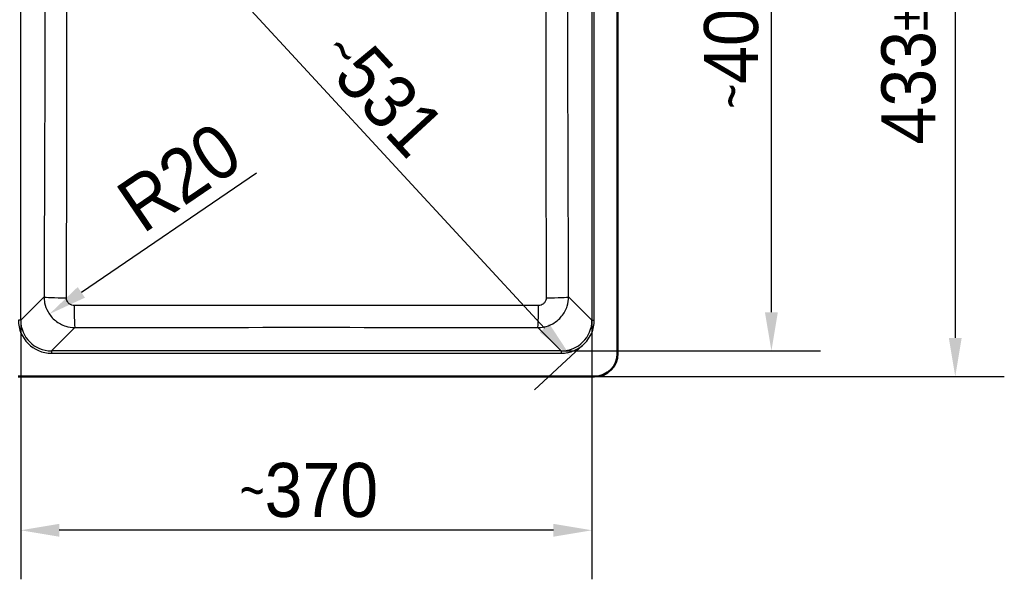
# Model space of a CAD drawing. Header units: millimetres. Extents: x 100 to 2000, y 93 to 2870.
# Tile 3 of 4: x 420 to 1057, y 1417 to 1780. Entities that reach past the tile are written whole.
import ezdxf

# ---------------------------------------------------------------- set-up
doc = ezdxf.new("R2010")
doc.units = ezdxf.units.MM
doc.header["$LTSCALE"] = 10
for name, color, linetype, lineweight in [('Dimensions(ISO)', 7, 'Continuous', 25), ('Visible Edges(ISO)', 7, 'Continuous', 50), ('Visible Tangent Edges(ISO)', 7, 'Continuous', 25)]:
    doc.layers.add(name, color=color, linetype=linetype, lineweight=lineweight)
doc.styles.add('Text_3.5mm', font='arial.ttf', dxfattribs={"width": 0.9})
doc.dimstyles.new('KS-STANDARD', dxfattribs={"dimscale": 10, "dimtxt": 3.5, "dimasz": 2.5, "dimexe": 3.175, "dimexo": 0, "dimgap": 0.8, "dimtad": 1, "dimdec": 1, "dimrnd": 1e-08, "dimtxsty": 'Text_3.5mm', "dimcen": 0.09, "dimdle": 10, "dimclrd": 7, "dimclre": 7, "dimclrt": 7, "dimadec": 0, "dimazin": 2, "dimtfac": 0.714286, "dimtdec": 4, "dimtmove": 0, "dimatfit": 3, "dimfxl": 0, "dimtolj": 1, "dimlwd": 25, "dimlwe": 25, "dimarcsym": 0})

# ---------------------------------------------------------------- blocks, each defined once
blk = doc.blocks.new('*D6')
at = {"layer": 'Defpoints', "color": 0, "linetype": 'Continuous'}
for p in [(791.65, 1981.61), (791.65, 1548.61), (1025.17, 1548.61)]:
    blk.add_point(p, dxfattribs=at)
at = {"layer": 'Dimensions(ISO)', "color": 7, "linetype": 'Continuous', "lineweight": 25}
for p, q in [((791.65, 1981.61), (1056.92, 1981.61)), ((1025.17, 1956.61), (1025.17, 1573.61)), ((791.65, 1548.61), (1056.92, 1548.61))]:
    blk.add_line(p, q, dxfattribs=at)
at = {"layer": 'Dimensions(ISO)', "color": 7, "linetype": 'Continuous'}
for points in [[(1021, 1956.61), (1029.33, 1956.61), (1025.17, 1981.61)], [(1021, 1573.61), (1029.33, 1573.61), (1025.17, 1548.61)]]:
    blk.add_solid(points, dxfattribs=at)
at = {"layer": 'Dimensions(ISO)', "color": 7, "linetype": 'Continuous', "lineweight": 25, "insert": (997.12, 1698.94), "char_height": 35, "attachment_point": 4, "rotation": 90, "style": 'Text_3.5mm'}
blk.add_mtext('\\A1;433{\\H25.000001;±0,5}', dxfattribs=at)
blk = doc.blocks.new('*D8')
at = {"layer": 'Defpoints', "color": 0, "linetype": 'Continuous'}
for p in [(770.11, 1964.99), (906.17, 1964.99), (770.11, 1565.23)]:
    blk.add_point(p, dxfattribs=at)
at = {"layer": 'Dimensions(ISO)', "color": 7, "linetype": 'Continuous', "lineweight": 25}
for p, q in [((770.11, 1964.99), (937.92, 1964.99)), ((906.17, 1590.23), (906.17, 1939.99)), ((770.11, 1565.23), (937.92, 1565.23))]:
    blk.add_line(p, q, dxfattribs=at)
at = {"layer": 'Dimensions(ISO)', "color": 7, "linetype": 'Continuous'}
for points in [[(902, 1939.99), (910.33, 1939.99), (906.17, 1964.99)], [(902, 1590.23), (910.33, 1590.23), (906.17, 1565.23)]]:
    blk.add_solid(points, dxfattribs=at)
at = {"layer": 'Dimensions(ISO)', "color": 7, "linetype": 'Continuous', "lineweight": 25, "insert": (880.3, 1722.13), "char_height": 35, "attachment_point": 4, "rotation": 90, "style": 'Text_3.5mm'}
blk.add_mtext('\\A1;\\fArial Narrow|b0|i0;{\\H26.6000;~}\\fArial|b0|i0;400', dxfattribs=at)
blk = doc.blocks.new('*D9')
at = {"layer": 'Defpoints', "color": 0, "linetype": 'Continuous'}
for p in [(420.27, 1585.16), (790.03, 1585.16), (420.27, 1449.1)]:
    blk.add_point(p, dxfattribs=at)
at = {"layer": 'Dimensions(ISO)', "color": 7, "linetype": 'Continuous', "lineweight": 25}
for p, q in [((420.27, 1585.16), (420.27, 1417.35)), ((790.03, 1585.16), (790.03, 1417.35)), ((765.03, 1449.1), (445.27, 1449.1))]:
    blk.add_line(p, q, dxfattribs=at)
at = {"layer": 'Dimensions(ISO)', "color": 7, "linetype": 'Continuous'}
for points in [[(445.27, 1453.26), (445.27, 1444.93), (420.27, 1449.1)], [(765.03, 1453.26), (765.03, 1444.93), (790.03, 1449.1)]]:
    blk.add_solid(points, dxfattribs=at)
at = {"layer": 'Dimensions(ISO)', "color": 7, "linetype": 'Continuous', "lineweight": 25, "insert": (562.17, 1474.98), "char_height": 35, "attachment_point": 4, "style": 'Text_3.5mm'}
blk.add_mtext('\\A1;\\fArial Narrow|b0|i0;{\\H26.6000;~}\\fArial|b0|i0;370', dxfattribs=at)
blk = doc.blocks.new('*D10')
at = {"layer": 'Defpoints', "color": 0, "linetype": 'Continuous'}
for p in [(425.04, 1960.22), (416.01, 1951.89), (785.26, 1570)]:
    blk.add_point(p, dxfattribs=at)
at = {"layer": 'Dimensions(ISO)', "color": 7, "linetype": 'Continuous', "lineweight": 25}
for p, q in [((425.04, 1960.22), (392.69, 1930.35)), ((759.28, 1580.04), (432.97, 1933.52)), ((785.26, 1570), (752.91, 1540.13))]:
    blk.add_line(p, q, dxfattribs=at)
at = {"layer": 'Dimensions(ISO)', "color": 7, "linetype": 'Continuous'}
for points in [[(436.03, 1936.35), (429.91, 1930.69), (416.01, 1951.89)], [(762.34, 1582.86), (756.22, 1577.21), (776.24, 1561.67)]]:
    blk.add_solid(points, dxfattribs=at)
at = {"layer": 'Dimensions(ISO)', "color": 7, "linetype": 'Continuous', "lineweight": 25, "insert": (623.33, 1765.47), "char_height": 35, "attachment_point": 4, "rotation": 312.71074, "style": 'Text_3.5mm'}
blk.add_mtext('\\A1;\\fArial Narrow|b0|i0;{\\H26.6000;~}\\fArial|b0|i0;531', dxfattribs=at)
blk = doc.blocks.new('*D11')
at = {"layer": 'Defpoints', "color": 0, "linetype": 'Continuous'}
for p in [(455.41, 1600.36), (438.85, 1589.09)]:
    blk.add_point(p, dxfattribs=at)
at = {"layer": 'Dimensions(ISO)', "color": 7, "linetype": 'Continuous', "lineweight": 25}
blk.add_line((572.94, 1680.32), (459.52, 1603.16), dxfattribs=at)
at = {"layer": 'Dimensions(ISO)', "color": 7, "linetype": 'Continuous'}
blk.add_solid([(457.17, 1606.6), (461.86, 1599.71), (438.85, 1589.09)], dxfattribs=at)
at = {"layer": 'Dimensions(ISO)', "color": 7, "linetype": 'Continuous', "lineweight": 25, "insert": (489.63, 1654.93), "char_height": 35, "attachment_point": 4, "rotation": 34.22844, "style": 'Text_3.5mm'}
blk.add_mtext('\\A1;R20', dxfattribs=at)

msp = doc.modelspace()

# ---------------------------------------------------------------- linework, layer by layer
at = {"layer": 'Visible Edges(ISO)'}
for p, q in [((806.653, 1563.612), (806.653, 1966.612)), ((418.653, 1548.612), (791.653, 1548.612))]:
    msp.add_line(p, q, dxfattribs=at)
msp.add_arc((791.653, 1563.612), 15, 270, 0, dxfattribs=at)
at = {"layer": 'Visible Tangent Edges(ISO)'}
for p, q in [((420.273, 1585.156), (420.273, 1945.069)), ((790.033, 1945.069), (790.033, 1585.156)), ((791.528, 1585.156), (791.528, 1945.069)), ((435.377, 1600.26), (420.273, 1585.156)), ((790.033, 1585.156), (774.929, 1600.26)), ((420.273, 1585.156), (418.779, 1585.156)), ((790.033, 1585.156), (791.528, 1585.156)), ((440.197, 1565.232), (455.293, 1580.329)), ((755.013, 1580.329), (770.109, 1565.232)), ((770.109, 1565.232), (440.197, 1565.232)), ((440.197, 1565.232), (440.197, 1563.738)), ((440.197, 1563.738), (770.109, 1563.738)), ((770.109, 1565.232), (770.109, 1563.738))]:
    msp.add_line(p, q, dxfattribs=at)
for centre, major_axis, ratio, start_param, end_param in [((450.32, 1600.26), (-15, 0.059), 0.0445414, 0.0873534, 1.5432861), ((759.986, 1600.26), (15, 0.059), 0.0445414, 4.7398992, 6.1958319), ((455.293, 1595.271), (0.035, -15), 0.0267705, 4.7573913, 6.1958875), ((755.013, 1595.271), (-0.035, -15), 0.0267705, 0.0872978, 1.525794), ((440.361, 1585.32), (-15.319, -15.319), 0.9924325, 5.5015852, 7.0647854), ((440.361, 1585.32), (-14.266, -14.266), 0.9913115, 5.5015852, 7.0647854), ((769.945, 1585.32), (14.266, -14.266), 0.9913115, 5.5015852, 7.0647854), ((769.945, 1585.32), (15.319, -15.319), 0.9924325, 5.5015852, 7.0647854)]:
    msp.add_ellipse(centre, major_axis=major_axis, ratio=ratio, start_param=start_param, end_param=end_param, dxfattribs=at)
for points, knots in [([(435.921, 1929.421), (435.968, 1907.222), (436, 1885.019), (436.019, 1839.977), (436.004, 1817.137), (435.954, 1784.464), (435.936, 1774.627), (435.843, 1732.377), (435.741, 1699.972), (435.549, 1645.133), (435.465, 1622.696), (435.377, 1600.26)], [-32.9296956, -32.9296956, -32.9296956, -32.9296956, -26.2682392, -26.2682392, -19.4167055, -19.4167055, -16.4648478, -16.4648478, -6.7374873, -6.7374873, 0, 0, 0, 0]), ([(449.905, 1599.594), (449.965, 1622.046), (450.019, 1644.505), (450.122, 1699.42), (450.157, 1731.89), (450.17, 1774.286), (450.172, 1784.161), (450.173, 1816.974), (450.17, 1839.933), (450.171, 1885.203), (450.175, 1907.508), (450.168, 1929.784)], [0, 0, 0, 0, 6.7374873, 6.7374873, 16.4648478, 16.4648478, 19.4167055, 19.4167055, 26.2682392, 26.2682392, 32.9296956, 32.9296956, 32.9296956, 32.9296956]), ([(760.138, 1929.784), (760.13, 1901.852), (760.136, 1873.872), (760.136, 1818.71), (760.13, 1791.541), (760.145, 1746.254), (760.158, 1728.109), (760.223, 1673.145), (760.302, 1636.362), (760.401, 1599.594)], [0, 0, 0, 0, 8.3527114, 8.3527114, 16.4648497, 16.4648497, 21.896501, 21.896501, 32.9296994, 32.9296994, 32.9296994, 32.9296994]), ([(774.929, 1600.26), (774.786, 1637.001), (774.65, 1673.745), (774.482, 1728.594), (774.432, 1746.691), (774.333, 1791.823), (774.296, 1818.862), (774.292, 1873.745), (774.326, 1901.587), (774.385, 1929.421)], [-32.9296994, -32.9296994, -32.9296994, -32.9296994, -21.896501, -21.896501, -16.4648497, -16.4648497, -8.3527114, -8.3527114, 0, 0, 0, 0]), ([(435.377, 1600.26), (435.383, 1598.964), (435.516, 1597.667), (436.185, 1594.352), (436.919, 1592.373), (439.169, 1588.368), (440.812, 1586.414), (444.731, 1583.22), (447.015, 1581.993), (451.336, 1580.645), (453.316, 1580.339), (455.293, 1580.329)], [0, 0, 0, 0, 0.09813294, 0.09813294, 0.25514565, 0.25514565, 0.44326291, 0.44326291, 0.6343427, 0.6343427, 0.78377284, 0.78377284, 0.78377284, 0.78377284]), ([(755.013, 1580.329), (756.303, 1580.335), (757.595, 1580.467), (760.894, 1581.133), (762.864, 1581.862), (766.85, 1584.092), (768.794, 1585.719), (771.987, 1589.605), (773.22, 1591.876), (774.602, 1596.22), (774.92, 1598.242), (774.929, 1600.26)], [0, 0, 0, 0, 0.09751841, 0.09751841, 0.25354787, 0.25354787, 0.44032309, 0.44032309, 0.63095006, 0.63095006, 0.78377291, 0.78377291, 0.78377291, 0.78377291]), ([(454.894, 1594.596), (454.395, 1594.595), (453.895, 1594.669), (452.808, 1595.003), (452.233, 1595.309), (451.25, 1596.108), (450.839, 1596.599), (450.279, 1597.606), (450.098, 1598.104), (449.935, 1598.94), (449.904, 1599.267), (449.905, 1599.594)], [-0.78377284, -0.78377284, -0.78377284, -0.78377284, -0.6343427, -0.6343427, -0.44326291, -0.44326291, -0.25514565, -0.25514565, -0.09813294, -0.09813294, 0, 0, 0, 0]), ([(755.413, 1594.596), (705.372, 1594.654), (655.268, 1594.675), (555.038, 1594.675), (504.934, 1594.654), (454.894, 1594.596)], [0, 0, 0, 0, 14.9880162, 14.9880162, 29.9760323, 29.9760323, 29.9760323, 29.9760323]), ([(760.401, 1599.594), (760.403, 1599.085), (760.326, 1598.575), (759.986, 1597.481), (759.679, 1596.91), (758.88, 1595.934), (758.393, 1595.527), (757.391, 1594.97), (756.895, 1594.789), (756.064, 1594.627), (755.738, 1594.595), (755.413, 1594.596)], [-0.78377291, -0.78377291, -0.78377291, -0.78377291, -0.63095006, -0.63095006, -0.44032309, -0.44032309, -0.25354787, -0.25354787, -0.09751841, -0.09751841, 0, 0, 0, 0]), ([(455.293, 1580.329), (505.235, 1580.446), (555.193, 1580.517), (655.113, 1580.517), (705.071, 1580.446), (755.013, 1580.329)], [-29.9760323, -29.9760323, -29.9760323, -29.9760323, -14.9880162, -14.9880162, 0, 0, 0, 0])]:
    msp.add_open_spline(points, degree=3, knots=knots, dxfattribs=at)

# ---------------------------------------------------------------- dimensions: what is measured, and where the dimension line sits
at = {"layer": 'Dimensions(ISO)', "color": 7, "linetype": 'Continuous', "lineweight": 25}
dim = msp.add_linear_dim(base=(1025.165, 1548.612), p1=(791.653, 1981.612), p2=(791.653, 1548.612), angle=90, dimstyle='KS-STANDARD', override={"dimgap": 0.8, "dimdec": 1, "dimtol": 1, "dimlim": 0, "dimtp": 0.5, "dimtm": 0.5, "dimtdec": 4, "dimtofl": 0, "dimatfit": 1}, dxfattribs=at)
dim.commit()
dim.dimension.update_dxf_attribs({"geometry": '*D6', "text_midpoint": (1025.165, 1765.212), "dimtype": 160})
for base, p1, p2, angle, picture, middle in [((906.168, 1964.993), (770.109, 1565.232), (770.109, 1964.993), 90, '*D8', (906.168, 1765.212)), ((416.015, 1951.89), (785.264, 1570.001), (425.042, 1960.223), 312.710745, '*D10', (631.505, 1718.453)), ((420.273, 1449.097), (790.033, 1585.156), (420.273, 1585.156), 180, '*D9', (605.253, 1449.097))]:
    dim = msp.add_linear_dim(base=base, p1=p1, p2=p2, angle=angle, text='\\fArial Narrow|b0|i0;{\\H26.6000;~}\\fArial|b0|i0;<>', dimstyle='KS-STANDARD', override={"dimgap": 0.8, "dimdec": 0, "dimtol": 0, "dimlim": 0, "dimtp": 0, "dimtm": 0, "dimtdec": 4, "dimtofl": 0, "dimatfit": 1}, dxfattribs=at)
    dim.commit()
    dim.dimension.update_dxf_attribs({"geometry": picture, "text_midpoint": middle, "dimtype": 160})
dim = msp.add_radius_dim(center=(455.411, 1600.362), mpoint=(438.847, 1589.093), dimstyle='KS-STANDARD', override={"dimgap": 0.8, "dimdec": 1, "dimlfac": 1, "dimcen": 0, "dimtol": 0, "dimlim": 0, "dimtp": 0, "dimtm": 0, "dimtdec": 4, "dimtofl": 0}, dxfattribs=at)
dim.commit()
dim.dimension.update_dxf_attribs({"geometry": '*D11', "text_midpoint": (535.257, 1654.683), "dimtype": 164})

doc.saveas('drawing.dxf')
